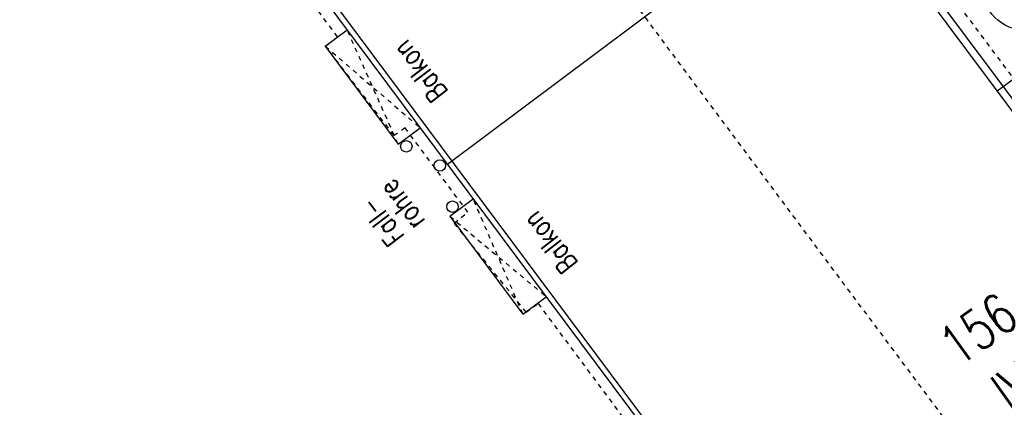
# Model space of a CAD drawing. Header units: metres. Extents: x 2 to 485, y 6 to 594.
# Tile 85 of 176: x 273.92 to 295.46, y 304.56 to 313.04. Entities that reach past the tile are written whole.
import ezdxf

# ---------------------------------------------------------------- set-up
doc = ezdxf.new("R2010")
doc.units = ezdxf.units.M
doc.header["$LTSCALE"] = 0.0125
doc.linetypes.add('260241_A_bea$0$GESTRICHELTX2', pattern=[0.7, 0.5, -0.2])
doc.linetypes.add('260241_A_bea$0$PUNKTIERT', pattern=[0.2, 0, -0.2])
for name, color, linetype in [('260241_A_bea$0$B10_GEBAEUDE', 1, 'Continuous'), ('260241_A_bea$0$B13_GEB_ZUBEHOER', 12, 'Continuous'), ('260241_A_bea$0$B14_GEB_ZUB_GESTR', 12, 'Continuous'), ('260241_A_bea$0$B15_GEB_TXT', 12, 'Continuous'), ('260241_A_bea$0$B25_EINFASS_GEPKT', 7, '260241_A_bea$0$PUNKTIERT'), ('260241_A_bea$0$B34_ZUBEHOER_1', 6, 'Continuous'), ('f_baum', 3, 'Continuous'), ('f_weg', 2, 'Continuous')]:
    doc.layers.add(name, color=color, linetype=linetype)
doc.styles.add('260241_A_bea$0$ROMANS', font='ROMANS')

msp = doc.modelspace()

# ---------------------------------------------------------------- linework, layer by layer
at = {"color": 252}
for centre in [(282.383, 310.271), (283.117, 309.851), (283.391, 308.95)]:
    msp.add_ellipse(centre, major_axis=(0.0884, 0.0884), ratio=1, start_param=5.497787, end_param=11.780972, dxfattribs=at)
at = {"layer": '260241_A_bea$0$B10_GEBAEUDE', "color": 7, "linetype": 'Continuous'}
for p, q in [((267.927, 330.671), (295.091, 294.237)), ((297.407, 308.669), (289.362, 319.469)), ((291.904, 316.33), (283.283, 309.874))]:
    msp.add_line(p, q, dxfattribs=at)
at = {"layer": '260241_A_bea$0$B13_GEB_ZUBEHOER', "color": 7, "linetype": 'Continuous'}
for p, q in [((267.831, 330.599), (295.073, 294.061)), ((297.574, 308.719), (289.452, 319.622)), ((280.61, 312.459), (281.089, 312.817)), ((280.61, 312.459), (282.205, 310.319)), ((282.205, 310.319), (282.685, 310.676)), ((283.336, 308.739), (283.846, 309.119)), ((283.336, 308.739), (284.932, 306.598)), ((284.932, 306.598), (285.442, 306.979))]:
    msp.add_line(p, q, dxfattribs=at)
at = {"layer": '260241_A_bea$0$B14_GEB_ZUB_GESTR', "color": 7, "linetype": '260241_A_bea$0$GESTRICHELTX2'}
for p, q in [((261.902, 347.56), (304.202, 290.83)), ((282.205, 310.319), (281.089, 312.817)), ((280.61, 312.459), (282.685, 310.676)), ((284.932, 306.598), (283.846, 309.119)), ((283.336, 308.739), (285.442, 306.979))]:
    msp.add_line(p, q, dxfattribs=at)
at = {"layer": '260241_A_bea$0$B25_EINFASS_GEPKT', "color": 7, "linetype": '260241_A_bea$0$PUNKTIERT', "ltscale": 0.5}
for p, q in [((289.918, 319.425), (295.653, 311.768)), ((280.878, 312.669), (276.055, 319.183)), ((280.619, 312.455), (280.878, 312.669)), ((282.115, 310.508), (280.619, 312.455)), ((282.356, 310.675), (282.115, 310.508)), ((283.729, 308.831), (282.356, 310.675)), ((283.429, 308.591), (283.729, 308.831)), ((285.007, 306.64), (283.429, 308.591)), ((285.007, 306.64), (285.264, 306.832)), ((285.264, 306.832), (289.89, 300.627))]:
    msp.add_line(p, q, dxfattribs=at)
at = {"layer": 'f_baum'}
msp.add_circle((295.961, 313.8), 1, dxfattribs=at)
at = {"layer": 'f_weg'}
msp.add_line((295.311, 311.483), (297.86, 313.381), dxfattribs=at)

# ---------------------------------------------------------------- texts
at = {"layer": '260241_A_bea$0$B15_GEB_TXT', "color": 7, "style": '260241_A_bea$0$ROMANS', "width": 0.75}
for s, height, rotation, p in [('Balkon', 0.45, 127.9062, (283.309, 311.46)), ('Balkon', 0.45, 127.9062, (286.158, 307.714)), ('156', 0.875, 35.3484, (294.457, 305.424)), ('IV', 0.875, 35.3484, (295.595, 304.436))]:
    msp.add_text(s, height=height, rotation=rotation, dxfattribs=at).set_placement(p)
at = {"layer": '260241_A_bea$0$B34_ZUBEHOER_1', "color": 252, "style": '260241_A_bea$0$ROMANS', "width": 0.75}
for s, p in [('rohre', (282.815, 308.638)), ('Fall-', (282.365, 308.3))]:
    msp.add_text(s, height=0.45, rotation=126.8917, dxfattribs=at).set_placement(p)

doc.saveas('drawing.dxf')
